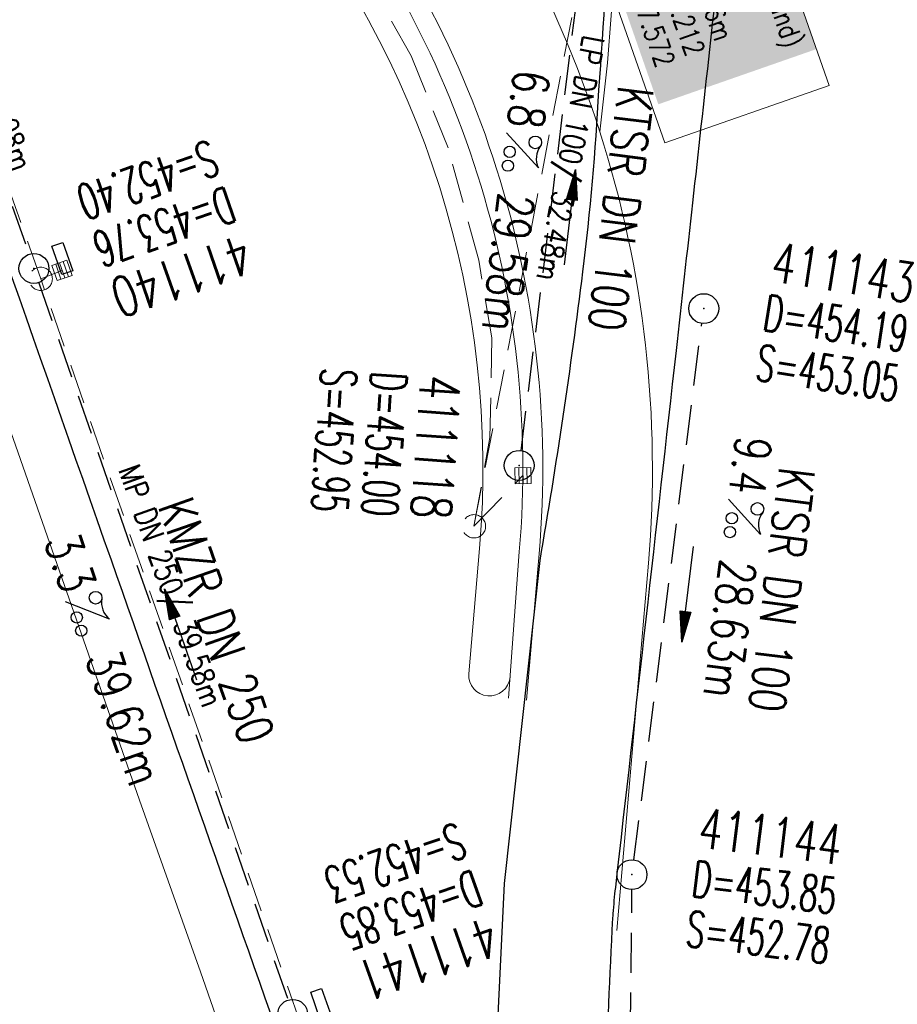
# Model space of a CAD drawing. Extents: x 446577 to 447240, y 443630 to 444842.
# Tile 11 of 71: x 447020 to 447064, y 443781 to 443831. Entities that reach past the tile are written whole.
import ezdxf
from ezdxf.enums import TextEntityAlignment as Align

# ---------------------------------------------------------------- set-up
doc = ezdxf.new("R2010")
doc.units = 0
doc.header["$LTSCALE"] = 2
doc.header["$MEASUREMENT"] = 0
doc.linetypes.add('AUSGEZOGEN', pattern=[0])
doc.linetypes.add('GESTRICH-X2', pattern=[1.5, 1, -0.5])
doc.layers.get('0').update_dxf_attribs({"linetype": 'AUSGEZOGEN'})
for name, color, linetype in [('Beschriftung', 7, 'CONTINUOUS'), ('FBR', 8, 'CONTINUOUS'), ('GLOBAL', 7, 'CONTINUOUS'), ('Hintergrund', 7, 'CONTINUOUS'), ('Hintergrundplan', 7, 'CONTINUOUS'), ('KANAL', 7, 'GESTRICH-X2'), ('PFEIL', 7, 'CONTINUOUS'), ('SCHACHTNR', 6, 'CONTINUOUS'), ('SCHSYMBOL', 7, 'AUSGEZOGEN'), ('TEXTO', 4, 'CONTINUOUS'), ('TEXTU', 4, 'CONTINUOUS')]:
    doc.layers.add(name, color=color, linetype=linetype)
doc.styles.add('6', font='txt_____.ttf', dxfattribs={"width": 0.8, "height": 1})
doc.styles.add('8', font='txt_____.ttf', dxfattribs={"width": 0.8, "height": 1})
doc.styles.add('ROMANS', font='romans.shx', dxfattribs={"width": 0.8})

# ---------------------------------------------------------------- blocks, each defined once
blk = doc.blocks.new('GST')
at = {"color": 0}
blk.add_circle((0, 0), 0.75, dxfattribs=at)
blk.add_point((0, 0), dxfattribs=at)
blk = doc.blocks.new('10')
blk.add_blockref('GST', (0, 0))
blk = doc.blocks.new('PROM')
blk.add_line((1.566, 1.817), (0.019, 0.015))
for centre, radius in [((0.317, 1.51), 0.317), ((0.943, 0.291), 0.283), ((1.645, 0.287), 0.283)]:
    blk.add_circle(centre, radius)
blk.add_arc((0.992, 2.682), 1.033, 239.1414, 303.3549)
blk = doc.blocks.new('PFEIL2')
at = {"color": 0}
for p, q in [((0.88, 0.002), (-2.401, -0.012)), ((0.881, -0.271), (0.879, 0.276)), ((0.879, 0.276), (2.429, 0.009)), ((0.911, 0.27), (0.879, 0.265)), ((0.965, 0.261), (0.879, 0.246)), ((1.019, 0.252), (0.879, 0.228)), ((1.073, 0.242), (0.879, 0.209)), ((1.127, 0.233), (0.879, 0.191)), ((1.181, 0.224), (0.879, 0.172)), ((1.235, 0.214), (0.879, 0.154)), ((1.289, 0.205), (0.879, 0.135)), ((1.343, 0.196), (0.879, 0.117)), ((1.397, 0.187), (0.879, 0.098)), ((1.451, 0.177), (0.879, 0.08)), ((1.505, 0.168), (0.879, 0.061)), ((1.559, 0.159), (0.88, 0.043)), ((1.613, 0.149), (0.88, 0.024)), ((1.668, 0.14), (0.88, 0.006)), ((1.722, 0.131), (0.88, -0.013)), ((1.776, 0.121), (0.88, -0.031)), ((1.83, 0.112), (0.88, -0.05)), ((1.884, 0.103), (0.88, -0.068)), ((1.938, 0.094), (0.88, -0.087)), ((1.992, 0.084), (0.88, -0.105)), ((2.046, 0.075), (0.88, -0.124)), ((2.1, 0.066), (0.88, -0.142)), ((2.154, 0.056), (0.88, -0.161)), ((2.208, 0.047), (0.88, -0.179)), ((2.262, 0.038), (0.881, -0.198)), ((2.316, 0.029), (0.881, -0.216)), ((2.37, 0.019), (0.881, -0.235)), ((2.424, 0.01), (0.881, -0.253)), ((2.429, 0.009), (0.881, -0.271))]:
    blk.add_line(p, q, dxfattribs=at)
blk = doc.blocks.new('13')
blk.add_lwpolyline([(0.755, 1.218), (-0.748, 1.218), (-0.748, 1.801), (0.755, 1.801)], close=True)
at = {"rotation": 180}
blk.add_blockref('GST', (0, 0), dxfattribs=at)
blk = doc.blocks.new('SK-quadrat Mitte')
at = {"color": 18, "lineweight": 9, "true_color": 0x000000}
for p, q in [((-0.4, 0.4), (-0.4, -0.4)), ((-0.4, 0.4), (0.4, 0.4)), ((-0.2, 0.4), (-0.2, -0.4)), ((0, 0.4), (0, -0.4)), ((0.2, 0.4), (0.2, -0.4)), ((0.4, 0.4), (0.4, -0.4)), ((-0.4, -0.4), (0.4, -0.4))]:
    blk.add_line(p, q, dxfattribs=at)
blk = doc.blocks.new('Schacht')
at = {"color": 18, "lineweight": 9, "true_color": 0x000000}
blk.add_circle((0, 0), 0.779, dxfattribs=at)

msp = doc.modelspace()

# ---------------------------------------------------------------- linework, layer by layer
at = {"layer": 'Beschriftung', "color": 18, "lineweight": 9, "true_color": 0x000000}
msp.add_lwpolyline([(447056.169, 443838.525), (447060.111, 443827.239), (447051.867, 443824.359), (447047.924, 443835.645), (447056.169, 443838.525)], close=True, dxfattribs=at)
at = {"layer": 'FBR'}
for points in [[(447045.609, 443803.405, 0.011594), (447047.758, 443817.882, 0.018538), (447048.554, 443827.003, 0.018351), (447049.385, 443847.234, 0.028572), (447049.306, 443850.405, 0.033395), (447047.823, 443860.294, 0.029605), (447044.762, 443871.147, 0.000058), (447044.039, 443873.228, 0.000111), (447043.661, 443874.317, 0.00065), (447041.176, 443881.432, 0.001872), (447040.301, 443883.897, 0.056151), (447039.637, 443885.247, 0.027107), (447037.823, 443887.77, 0.009804), (447037.126, 443888.602, 0.039357)], [(446996.335, 443882.82, -0.000011), (446996.834, 443881.391), (447012.742, 443835.838, 0.000388), (447024.088, 443803.43, 0.00025), (447041.743, 443753.205)], [(446981.167, 443880.67, -0.000036), (446985.547, 443868.172, -0.00001), (446990.142, 443855.056, -0.000011), (446994.25, 443843.328, -0.000533), (447001.752, 443821.837, 0.000455), (447010.521, 443796.702, 0.000701), (447018.513, 443773.963, -0.000624), (447027.494, 443748.425, -0.000234), (447028.928, 443744.324, 0.000022), (447043.482, 443702.654, 0.000434)], [(447054.957, 443836.728, -0.000127), (447053.255, 443821.355, -0.000264), (447052.428, 443813.935, -0.00046), (447049.385, 443787, 0.009424), (447049.26, 443785.683, 0.007359), (447049.21, 443784.864, 0.000714), (447048.831, 443776.411, 0.000002), (447048.799, 443775.687, 0.00068), (447048.799, 443775.685, 0.000017), (447048.796, 443775.617, 0.000006), (447048.789, 443775.439, 0.000047), (447048.788, 443775.416, 0.000003), (447048.773, 443775.042, 0.003133), (447048.726, 443773.666, 0.001293), (447048.642, 443770.33, 0.00373), (447048.592, 443767.047, 0.002772), (447048.582, 443762.629, 0.002765), (447048.607, 443759.813, 0.0033), (447048.656, 443757.454, 0.004156), (447048.747, 443754.923, 0.004426), (447048.873, 443752.549, 0.002924)]]:
    msp.add_lwpolyline(points, format="xyb", dxfattribs=at)
msp.add_lwpolyline([(447043.273, 443758.431), (447043.286, 443776.07), (447043.827, 443787.19), (447045.609, 443803.405)], dxfattribs=at)
at = {"layer": 'Hintergrund', "color": 254, "lineweight": 18, "true_color": 0xcccccc}
for points in [[(447044.926, 443796.399), (447045.561, 443803.747, 0.198133), (447034.087, 443840.111), (447031.292, 443843.45, -0.068573), (447026.942, 443850.389, -0.001832), (447026.804, 443850.698, 0.178534), (447025.36, 443852.19), (447021.162, 443854.21, -0.198913), (447019.631, 443855.921), (446938.327, 444087.994, -0.187649), (446938.401, 444090.168), (446940.074, 444094.07, 0.198913), (446940.102, 444096.366), (446933.956, 444114.073, 0.052334), (446921.013, 444141.454)], [(447049.538, 443835.513), (447048.984, 443828.386), (447048.61, 443824.914, 0.097186), (447038.304, 443843.641, -0.09023), (447031.228, 443856.088), (447020.071, 443887.901)], [(447044.031, 443796.503), (447044.565, 443803.833, 0.198153), (447033.318, 443839.471), (447018.479, 443854.608)], [(447042.028, 443797.71), (447042.572, 443804.006, 0.197723), (447031.834, 443838.127), (447016.741, 443853.522)], [(447049.46, 443784.842), (447051.041, 443803.277, 0.099041), (447048.61, 443824.914)], [(447042.028, 443797.71, 0.967433), (447044.106, 443797.531)]]:
    msp.add_lwpolyline(points, format="xyb", dxfattribs=at)
at = {"layer": 'Hintergrundplan', "color": 254, "lineweight": 18, "true_color": 0xcccccc}
for points in [[(446899.976, 444179.391, 0.001546), (446903.93, 444161.861), (446908.525, 444144.055), (446912.882, 444127.913), (446918.765, 444107.026), (446922.569, 444093.896), (446927.62, 444076.867), (446935.177, 444052.278), (446942.57, 444029.614), (446951.169, 444004.253), (446956.716, 443988.311), (446966.684, 443959.664), (446966.957, 443958.807), (446975.917, 443933.166), (446983.534, 443911.428), (446992.934, 443884.62), (447001.361, 443860.438), (447011.029, 443832.77), (447016.491, 443817.181), (447025.514, 443791.385), (447028.583, 443782.756), (447034.062, 443767.029), (447034.957, 443764.566), (447044.02, 443738.609)], [(447044.926, 443796.399), (447045.561, 443803.747, 0.198133), (447034.087, 443840.111), (447031.292, 443843.45, -0.068573), (447026.942, 443850.389, -0.001832), (447026.804, 443850.698, 0.178534), (447025.36, 443852.19), (447021.162, 443854.21, -0.198913), (447019.631, 443855.921), (446938.327, 444087.994, -0.187649), (446938.401, 444090.168), (446940.074, 444094.07, 0.198913), (446940.102, 444096.366), (446933.956, 444114.073, 0.052334), (446921.013, 444141.454)], [(447049.538, 443835.513), (447048.984, 443828.386), (447048.61, 443824.914, 0.097186), (447038.304, 443843.641, -0.09023), (447031.228, 443856.088), (447020.071, 443887.901)], [(447044.031, 443796.503), (447044.565, 443803.833, 0.198153), (447033.318, 443839.471), (447018.479, 443854.608)], [(447049.46, 443784.842), (447051.041, 443803.277, 0.099041), (447048.61, 443824.914)], [(447042.028, 443797.71, 0.967433), (447044.106, 443797.531)]]:
    msp.add_lwpolyline(points, format="xyb", dxfattribs=at)
at = {"layer": 'Hintergrundplan', "color": 92, "lineweight": 9, "true_color": 0x00b400}
msp.add_lwpolyline([(447042.028, 443797.71), (447042.572, 443804.006, 0.197723), (447031.834, 443838.127), (447016.741, 443853.522)], format="xyb", dxfattribs=at)
at = {"layer": 'KANAL', "color": 92, "lineweight": 9, "true_color": 0x00b400}
for p, q in [((447020.561, 443817.539, 453.73), (447007.209, 443855.331, 453.477)), ((447042.293, 443805.121, 454.284), (447048.421, 443837.015, 454.463)), ((447039.141, 443828.728), (447036.684, 443833.085)), ((447040.995, 443824.117), (447039.141, 443828.728)), ((447042.535, 443818.468), (447040.995, 443824.117)), ((447043.189, 443814.571), (447042.535, 443818.468)), ((447033.595, 443780.163, 453.879), (447020.561, 443817.539, 453.73)), ((447043.094, 443809.569), (447043.189, 443814.571)), ((447042.293, 443805.121, 454.284), (447043.094, 443809.569))]:
    msp.add_line(p, q, dxfattribs=at)
at = {"layer": 'KANAL'}
for p, q in [((447007.219, 443855.156), (447019.969, 443818.781)), ((447044.656, 443808.906), (447048.094, 443836.781)), ((447020.469, 443817.344), (447032.969, 443781.344)), ((447050.313, 443788.375), (447053.719, 443815.313)), ((447049.938, 443758.719), (447050.219, 443786.875))]:
    msp.add_line(p, q, dxfattribs=at)
at = {"layer": 'KANAL', "color": 92, "lineweight": 18, "true_color": 0x00b400}
for p, q in [((447020.561, 443817.539, 453.73), (447021.631, 443817.959, 453.469)), ((447042.293, 443805.121, 454.284), (447044.75, 443807.662, 453.958))]:
    msp.add_line(p, q, dxfattribs=at)

# ---------------------------------------------------------------- block references
at = {"layer": 'KANAL'}
for p, rotation in [((447021.631, 443817.959), 199.2688247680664), ((447044.75, 443807.662), 181.5913833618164)]:
    msp.add_blockref('SK-quadrat Mitte', p, dxfattribs=dict(at, rotation=rotation))
at = {"layer": 'KANAL', "xscale": 0.75, "yscale": 0.75}
for p in [(447020.561, 443817.539), (447042.293, 443805.121)]:
    msp.add_blockref('Schacht', p, dxfattribs=at)
at = {"layer": 'PFEIL'}
for p, rotation in [((447047.1, 443820.622), 82.98120000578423), ((447053.012, 443801.716), 262.7749999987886), ((447027.573, 443799.688), 109.1237000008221)]:
    msp.add_blockref('PFEIL2', p, dxfattribs=dict(at, rotation=rotation))
at = {"layer": 'SCHSYMBOL', "rotation": 289.2892000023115}
for name, p in [('13', (447020.22, 443818.062)), ('10', (447053.82, 443816.044)), ('10', (447044.559, 443808.177)), ('10', (447050.219, 443787.639)), ('13', (447033.199, 443780.631))]:
    msp.add_blockref(name, p, dxfattribs=at)
at = {"layer": 'TEXTU'}
for p, rotation in [((447043.911, 443824.885), 262.9812000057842), ((447055.057, 443806.498), 262.7749999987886), ((447021.784, 443801.343), 289.1237000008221)]:
    msp.add_blockref('PROM', p, dxfattribs=dict(at, rotation=rotation))

# ---------------------------------------------------------------- texts
at = {"layer": 'Beschriftung', "color": 18, "true_color": 0x000000, "insert": (447055.862, 443837.888), "char_height": 1, "attachment_point": 1, "rotation": 289.2551, "line_spacing_factor": 0.959981, "style": '8', "bg_fill": 1, "box_fill_scale": 1.5, "bg_fill_color": 256, "bg_fill_true_color": 11599800, "bg_fill_transparency": 0}
msp.add_mtext('S 31c (Bestand)^JDN 1000^JDOK 454.46m^JR 447048.212^JH 543837.572', dxfattribs=at)
at = {"layer": 'Beschriftung', "color": 92, "true_color": 0x00b400, "insert": (447048.858, 443829.614), "char_height": 1.1, "attachment_point": 1, "rotation": 259.1239, "line_spacing_factor": 0.959981, "style": '6'}
msp.add_mtext('LP DN 100/ 32.48m', dxfattribs=at)
at = {"layer": 'GLOBAL', "color": 92, "true_color": 0x00b400, "char_height": 1.1, "attachment_point": 1, "rotation": 289.4584, "line_spacing_factor": 0.959981, "style": '6'}
for s, insert in [('MP DN 250/ 40.08m', (447015.927, 443835.252)), ('MP DN 250/ 39.58m', (447025.481, 443808.336))]:
    msp.add_mtext(s, dxfattribs=dict(at, insert=insert))
at = {"layer": 'SCHACHTNR', "style": 'ROMANS'}
for s, height, rotation, width, p in [('S=452.40', 1.8, 199.2892, 0.6, (447029.039, 443824.531)), ('D=453.76', 1.8, 199.2892, 0.6, (447029.883, 443822.187)), ('411140', 2, 199.2892, 0.7, (447030.695, 443819.812)), ('411143', 2, 351.1758, 0.7, (447057.112, 443817.422)), ('D=454.19', 1.8, 351.1758, 0.6, (447056.725, 443814.971)), ('S=453.05', 1.8, 351.1758, 0.6, (447056.349, 443812.479)), ('S=452.95', 1.8, 266.0436, 0.6, (447034.631, 443813.09)), ('D=454.00', 1.8, 266.0436, 0.6, (447037.146, 443812.928)), ('411118', 2, 266.0436, 0.7, (447039.62, 443812.749)), ('411144', 2, 352.9073, 0.7, (447053.47, 443789.021)), ('S=452.53', 1.8, 199.2892, 0.6, (447041.451, 443790.275)), ('D=453.85', 1.8, 352.9073, 0.6, (447053.156, 443786.56)), ('D=453.85', 1.8, 199.2892, 0.6, (447042.263, 443787.9)), ('S=452.78', 1.8, 352.9073, 0.6, (447052.857, 443784.057)), ('411141', 2, 199.2892, 0.7, (447043.076, 443785.556))]:
    msp.add_text(s, height=height, rotation=rotation, dxfattribs=dict(at, width=width)).set_placement(p)
at = {"layer": 'TEXTO', "style": 'ROMANS', "width": 0.75}
for s, rotation, p in [('KTSR DN 100', 262.9812, (447048.778, 443821.174)), ('KTSR DN 100', 262.775, (447056.842, 443802.044)), ('KMZR DN 250', 289.1237, (447028.518, 443800.096))]:
    msp.add_text(s, height=1.8, rotation=rotation, dxfattribs=at).set_placement(p, align=Align.CENTER)
at = {"layer": 'TEXTU', "style": 'ROMANS', "width": 0.75}
for s, rotation, p in [('6.8', 262.9812, (447044.32, 443828.092)), ('29.58m', 262.9812, (447043.539, 443821.905)), ('9.4', 262.775, (447055.449, 443809.708)), ('3.3', 289.1237, (447020.719, 443804.375)), ('28.63m', 262.775, (447054.667, 443803.52)), ('39.62m', 289.1237, (447022.781, 443798.5))]:
    msp.add_text(s, height=1.8, rotation=rotation, dxfattribs=at).set_placement(p)

doc.saveas('drawing.dxf')
